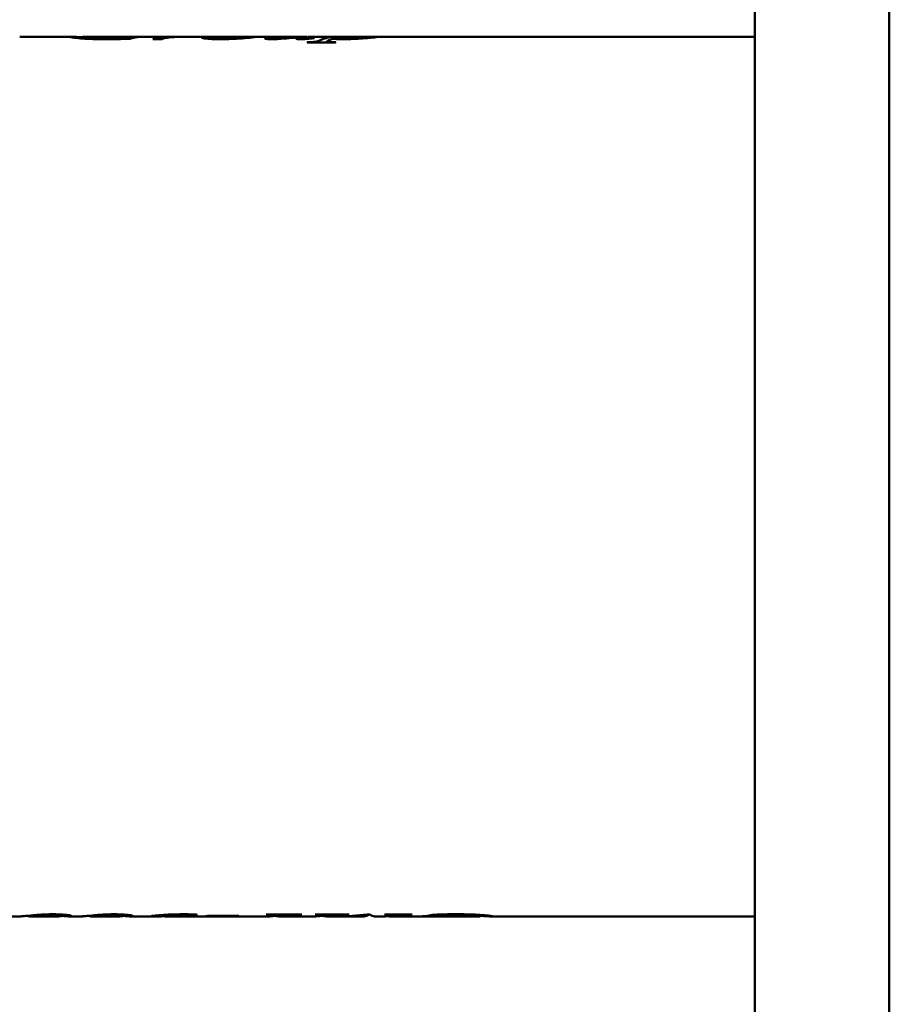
# Model space of a CAD drawing. Header units: millimetres. Extents: x 1066 to 1559, y 677 to 1180.
# Tile 3 of 5: x 1204 to 1375, y 854 to 1048. Entities that reach past the tile are written whole.
import ezdxf

# ---------------------------------------------------------------- set-up
doc = ezdxf.new("R2010")
doc.units = ezdxf.units.MM
doc.header["$LTSCALE"] = 6.25
doc.layers.add('Widoczne (ISO)', color=7, linetype='Continuous', lineweight=50)

msp = doc.modelspace()

# ---------------------------------------------------------------- linework, layer by layer
at = {"layer": 'Widoczne (ISO)'}
for p, q in [((1348.75, 678.23), (1348.75, 1178.02)), ((1375.25, 1176.49), (1375.25, 679.76)), ((1203.72, 1044.82), (1204.38, 1044.82)), ((1206.2, 1044.82), (1214.09, 1044.82)), ((1216.11, 1044.48), (1216.11, 1044.78)), ((1216.44, 1044.82), (1232.46, 1044.82)), ((1223.13, 1044.81), (1222.81, 1044.81)), ((1222.94, 1044.81), (1222.94, 1044.82)), ((1222.94, 1044.82), (1229.58, 1044.82)), ((1223.63, 1044.38), (1223.63, 1044.48)), ((1225.04, 1044.43), (1225.04, 1044.79)), ((1231.81, 1044.38), (1230.01, 1044.38)), ((1232.49, 1044.59), (1232.49, 1044.82)), ((1233.09, 1044.69), (1233.09, 1044.74)), ((1234.19, 1044.82), (1235.75, 1044.82)), ((1236.62, 1044.82), (1237.28, 1044.82)), ((1239.1, 1044.82), (1242.09, 1044.82)), ((1241.56, 1044.39), (1241.56, 1044.61)), ((1243.86, 1044.82), (1248.04, 1044.82)), ((1248.17, 1044.56), (1248.17, 1044.82)), ((1249.73, 1044.82), (1252.18, 1044.82)), ((1252.91, 1044.82), (1254.36, 1044.82)), ((1253.97, 1044.36), (1253.97, 1044.52)), ((1254.4, 1044.64), (1254.4, 1044.82)), ((1256.25, 1044.82), (1260.4, 1044.82)), ((1259.5, 1044.36), (1259.5, 1044.76)), ((1260.04, 1044.38), (1260.04, 1044.5)), ((1260.61, 1044.67), (1260.61, 1044.82)), ((1260.88, 1044.72), (1260.88, 1044.81)), ((1260.88, 1044.81), (1261.68, 1044.81)), ((1261.53, 1044.53), (1261.53, 1044.59)), ((1262.18, 1044.82), (1266.06, 1044.82)), ((1265.72, 1044.39), (1265.72, 1044.5)), ((1266.1, 1044.6), (1266.1, 1044.82)), ((1267.64, 1044.8), (1267.64, 1044.82)), ((1267.87, 1044.82), (1268.36, 1044.82)), ((1269.13, 1044.82), (1272.4, 1044.82)), ((1272.6, 1044.6), (1272.6, 1044.82)), ((1274.39, 1044.82), (1348.75, 1044.82)), ((1266, 1043.7), (1260.44, 1043.7)), ((1260.56, 1043.7), (1260.56, 1043.77)), ((1264.31, 1043.7), (1264.31, 1043.89)), ((1212.16, 871.78), (1212.16, 871.61)), ((1224.26, 871.78), (1224.26, 871.61)), ((1231.72, 871.69), (1231.72, 871.5)), ((1237.09, 871.83), (1237.09, 871.65)), ((1240.84, 871.51), (1246.96, 871.51)), ((1246.48, 871.51), (1246.48, 871.45)), ((1252.87, 871.77), (1252.33, 871.77)), ((1252.47, 871.81), (1259.35, 871.81)), ((1254.58, 871.81), (1254.58, 871.69)), ((1257.5, 871.81), (1257.5, 871.75)), ((1259.22, 871.77), (1258.91, 871.77)), ((1259.22, 871.81), (1259.22, 871.77)), ((1262.26, 871.77), (1261.98, 871.77)), ((1262.09, 871.81), (1268.74, 871.81)), ((1263.99, 871.81), (1263.99, 871.7)), ((1266.94, 871.81), (1266.94, 871.75)), ((1268.62, 871.77), (1268.3, 871.77)), ((1268.62, 871.81), (1268.62, 871.77)), ((1271.09, 871.68), (1271.09, 871.58)), ((1272.26, 871.81), (1272.74, 871.81)), ((1272.65, 871.81), (1272.65, 871.78)), ((1272.77, 871.78), (1272.65, 871.78)), ((1275.8, 871.81), (1281.13, 871.81)), ((1277.52, 871.81), (1277.52, 871.69)), ((1278.22, 871.81), (1278.22, 871.6)), ((1281.01, 871.77), (1280.69, 871.77)), ((1281.01, 871.81), (1281.01, 871.77)), ((1285.64, 871.76), (1285.64, 871.44)), ((1287.05, 871.81), (1287.05, 871.71)), ((1294.57, 871.72), (1294.57, 871.45)), ((1193.53, 871.43), (1203.73, 871.43)), ((1205.9, 871.43), (1211.38, 871.43)), ((1213.58, 871.43), (1215.82, 871.43)), ((1217.99, 871.43), (1223.47, 871.43)), ((1225.67, 871.43), (1230.38, 871.43)), ((1232.18, 871.44), (1232.18, 871.44)), ((1233.69, 871.43), (1252.74, 871.43)), ((1246.48, 871.45), (1240.36, 871.45)), ((1254.82, 871.43), (1262.11, 871.43)), ((1264.21, 871.43), (1266.35, 871.43)), ((1267.37, 871.43), (1271.7, 871.43)), ((1273.73, 871.43), (1275.72, 871.43)), ((1276.62, 871.43), (1294.38, 871.43)), ((1287.75, 871.43), (1281.11, 871.43)), ((1287.55, 871.43), (1287.88, 871.43)), ((1287.75, 871.43), (1287.75, 871.43)), ((1296.75, 871.43), (1348.75, 871.43))]:
    msp.add_line(p, q, dxfattribs=at)
for centre, major_axis, ratio, start_param, end_param in [((1223.14, 958.13), (0, -86.7), 0.285714, 3.14993, 3.155207), ((1225.79, 958.13), (0, -86.7), 0.28254, 3.182358, 3.229956), ((1227.93, 958.13), (0, 86.7), 0.291262, 0.045444, 0.092149), ((1229.76, 958.13), (0, 86.7), 0.257143, 0.008337, 0.013614), ((1232.52, 958.13), (0, -86.7), 0.286988, 3.158072, 3.24283), ((1234.04, 958.13), (0, 86.7), 0.254386, 0.083975, 0.101238), ((1222.89, 958.13), (535.79, 0), 0.161812, 1.550638, 1.552872), ((1234.19, 958.13), (0, 86.7), 0.287016, 0, 0.044085), ((1250.87, 958.13), (-121.38, 0), 0.714286, 4.702393, 4.705409), ((1254.41, 958.13), (0, -86.7), 0.336918, 3.157167, 3.199266), ((1256.32, 958.13), (0, 86.7), 0.34375, 0.017535, 0.060996), ((1262.18, 958.13), (0, 86.7), 0.302198, 0, 0.063413), ((1260.42, 958.13), (0, -86.7), 0.28, 3.122638, 3.133947), ((1253.45, 958.13), (-111.47, 0), 0.777778, 4.636733, 4.639908), ((1266.1, 958.13), (0, -86.7), 0.288243, 3.152493, 3.272128), ((1267.88, 958.13), (0, 86.7), 0.287554, 0.097753, 0.133121), ((1267.87, 958.13), (0, 86.7), 0.285185, 0.046047, 0.08685), ((1255.59, 958.13), (580.49, 0), 0.149351, 1.550026, 1.552684), ((1267.87, 958.13), (0, 86.7), 0.288462, 0, 0.009242), ((1264.24, 958.13), (0, -86.7), 0.272727, 3.297874, 3.302913), ((1269.79, 958.13), (0, 86.7), 0.272727, 0.156282, 0.161321), ((1239.71, 958.13), (0, -86.7), 0.308333, 0.024419, 0.042522), ((1245.83, 958.13), (0, 86.7), 0.308333, 3.166011, 3.184115), ((1250, 958.13), (0, -86.7), 0.30303, 0.089067, 0.094063), ((1252.74, 958.13), (0, -86.7), 0.282081, 0, 0.050824), ((1254.82, 958.13), (0, 86.7), 0.287687, 3.099515, 3.193021), ((1256.89, 958.13), (0, 86.7), 0.30303, 3.230659, 3.235656), ((1260.11, 958.13), (0, -86.7), 0.242424, 0.089067, 0.094063), ((1262.11, 958.13), (0, -86.7), 0.292149, 0, 0.064266), ((1264.21, 958.13), (0, 86.7), 0.287324, 3.099786, 3.192417), ((1266.35, 958.13), (0, -86.7), 0.725904, 0, 0.094063), ((1267.37, 958.13), (0, 86.7), 0.731313, 3.133444, 3.200269), ((1266.52, 958.13), (0, 86.7), 0.272727, 3.230659, 3.235656), ((1271.7, 958.13), (0, -86.7), 0.120202, 6.224509, 6.373936), ((1273.73, 958.13), (0, 86.7), 0.121486, 3.047529, 3.141593), ((1273.33, 958.13), (0, -86.7), 0.30303, 0.089067, 0.094063), ((1275.72, 958.13), (0, -86.7), 0.28628, 0, 0.058072), ((1276.62, 958.13), (0, 86.7), 0.289934, 3.123572, 3.205254), ((1278.91, 958.13), (0, 86.7), 0.272727, 3.230659, 3.235656), ((1282.94, 958.13), (0, -86.7), 0.291262, 0.038297, 0.08498), ((1285.07, 958.13), (0, 86.7), 0.28254, 3.175213, 3.22279), ((1281.08, 958.13), (0, -86.7), 0.257143, 0.001197, 0.006474), ((1287.72, 958.13), (0, 86.7), 0.285714, 3.142789, 3.148067)]:
    msp.add_ellipse(centre, major_axis=major_axis, ratio=ratio, start_param=start_param, end_param=end_param, dxfattribs=at)
for points, knots in [([(1204.47, 1044.82), (1204.46, 1044.82), (1204.45, 1044.82), (1204.43, 1044.82), (1204.42, 1044.82), (1204.41, 1044.82), (1204.4, 1044.82), (1204.39, 1044.82), (1204.39, 1044.82), (1204.38, 1044.82)], [0, 0, 0, 0, 0.01841761, 0.01841761, 0.01841761, 0.0255809, 0.0255809, 0.0255809, 0.02864346, 0.02864346, 0.02864346, 0.02864346]), ([(1205.17, 1044.82), (1205.1, 1044.82), (1205.03, 1044.82), (1204.9, 1044.82), (1204.84, 1044.82), (1204.73, 1044.82), (1204.66, 1044.82), (1204.57, 1044.82), (1204.54, 1044.82), (1204.49, 1044.82), (1204.48, 1044.82), (1204.47, 1044.82)], [0, 0, 0, 0, 0.02136166, 0.02136166, 0.04180666, 0.04180666, 0.06180838, 0.06180838, 0.07447694, 0.07447694, 0.08910019, 0.08910019, 0.08910019, 0.08910019]), ([(1205.98, 1044.82), (1205.92, 1044.82), (1205.84, 1044.82), (1205.73, 1044.82), (1205.66, 1044.82), (1205.57, 1044.82), (1205.48, 1044.82), (1205.38, 1044.82), (1205.28, 1044.82), (1205.17, 1044.82)], [0, 0, 0, 0, 0.0421413, 0.0421413, 0.0421413, 0.0722594, 0.0722594, 0.0722594, 0.1034167, 0.1034167, 0.1034167, 0.1034167]), ([(1213.73, 1044.78), (1213.73, 1044.8), (1213.81, 1044.82), (1214.16, 1044.83), (1214.47, 1044.82), (1215.13, 1044.79), (1215.67, 1044.76), (1216.11, 1044.74)], [0, 0, 0, 0, 0.207764, 0.207764, 0.491481, 0.491481, 1.36924, 1.36924, 1.36924, 1.36924]), ([(1220.9, 1044.34), (1219.84, 1044.34), (1218.74, 1044.35), (1216.81, 1044.43), (1216.18, 1044.47), (1214.99, 1044.57), (1214.61, 1044.62), (1214.17, 1044.68), (1214.01, 1044.71), (1213.79, 1044.75), (1213.73, 1044.77), (1213.73, 1044.78)], [0, 0, 0, 0, 0.317214, 0.317214, 0.617673, 0.617673, 1.118373, 1.118373, 1.558894, 1.558894, 1.977558, 1.977558, 1.977558, 1.977558]), ([(1216.11, 1044.78), (1216.11, 1044.76), (1216.16, 1044.74), (1216.37, 1044.69), (1216.53, 1044.66), (1216.98, 1044.6), (1217.3, 1044.56), (1218.11, 1044.5), (1218.51, 1044.48), (1219.56, 1044.44), (1220.22, 1044.43), (1220.87, 1044.43)], [0, 0, 0, 0, 0.1577857, 0.1577857, 0.3066211, 0.3066211, 0.472619, 0.472619, 0.5985628, 0.5985628, 0.7696828, 0.7696828, 0.7696828, 0.7696828]), ([(1220.87, 1044.43), (1221.17, 1044.43), (1221.47, 1044.43), (1222.04, 1044.44), (1222.49, 1044.45), (1223.63, 1044.48)], [0, 0, 0, 0, 0.0891497, 0.0891497, 0.1752716, 0.1752716, 0.1752716, 0.1752716]), ([(1225.6, 1044.45), (1224.98, 1044.43), (1224.27, 1044.4), (1223.09, 1044.36), (1222.19, 1044.34), (1220.9, 1044.34)], [0, 0, 0, 0, 0.2037829, 0.2037829, 0.3673157, 0.3673157, 0.3673157, 0.3673157]), ([(1224.74, 1044.81), (1224.64, 1044.81), (1224.53, 1044.81), (1224.28, 1044.81), (1224.14, 1044.81), (1223.72, 1044.81), (1223.42, 1044.81), (1223.13, 1044.81)], [0, 0, 0, 0, 0.0361931, 0.0361931, 0.0792302, 0.0792302, 0.1646009, 0.1646009, 0.1646009, 0.1646009]), ([(1225.04, 1044.79), (1225.04, 1044.8), (1225.02, 1044.8), (1224.98, 1044.8), (1224.95, 1044.8), (1224.92, 1044.8), (1224.88, 1044.81), (1224.84, 1044.81), (1224.79, 1044.81), (1224.74, 1044.81)], [0, 0, 0, 0, 0.03612501, 0.03612501, 0.03612501, 0.0555094, 0.0555094, 0.0555094, 0.07518217, 0.07518217, 0.07518217, 0.07518217]), ([(1224.79, 1044.75), (1224.86, 1044.76), (1224.92, 1044.77), (1225.01, 1044.78), (1225.04, 1044.79), (1225.04, 1044.79)], [0, 0, 0, 0, 0.068229, 0.068229, 0.1352968, 0.1352968, 0.1352968, 0.1352968]), ([(1227.42, 1044.8), (1227.34, 1044.79), (1227.24, 1044.79), (1227.01, 1044.77), (1226.89, 1044.75), (1226.78, 1044.73)], [0, 0, 0, 0, 0.046233, 0.046233, 0.1018206, 0.1018206, 0.1018206, 0.1018206]), ([(1229.46, 1044.81), (1229.15, 1044.81), (1228.79, 1044.81), (1228.28, 1044.81), (1228.1, 1044.81), (1227.72, 1044.81), (1227.55, 1044.8), (1227.42, 1044.8)], [0, 0, 0, 0, 0.0927634, 0.0927634, 0.1571145, 0.1571145, 0.2329102, 0.2329102, 0.2329102, 0.2329102]), ([(1232.11, 1044.81), (1232.2, 1044.81), (1232.29, 1044.82), (1232.43, 1044.82), (1232.49, 1044.82), (1232.49, 1044.82)], [0, 0, 0, 0, 0.0934709, 0.0934709, 0.1849969, 0.1849969, 0.1849969, 0.1849969]), ([(1232.75, 1044.64), (1232.65, 1044.62), (1232.55, 1044.6), (1232.39, 1044.57), (1232.23, 1044.53), (1232.19, 1044.52)], [0, 0, 0, 0, 0.0876849, 0.0876849, 0.1477758, 0.1477758, 0.1477758, 0.1477758]), ([(1233.6, 1044.73), (1233.43, 1044.72), (1233.28, 1044.71), (1233.14, 1044.69), (1233, 1044.68), (1232.87, 1044.66), (1232.75, 1044.64)], [0, 0, 0, 0, 0.0953916, 0.0953916, 0.0953916, 0.1964924, 0.1964924, 0.1964924, 0.1964924]), ([(1233.09, 1044.74), (1233.62, 1044.78), (1234.19, 1044.8), (1235.19, 1044.82), (1235.65, 1044.82), (1236.14, 1044.82)], [0, 0, 0, 0, 0.3078556, 0.3078556, 0.5112911, 0.5112911, 0.5112911, 0.5112911]), ([(1235.73, 1044.82), (1235.34, 1044.81), (1234.96, 1044.8), (1234.27, 1044.78), (1233.93, 1044.76), (1233.6, 1044.73)], [0, 0, 0, 0, 0.1816975, 0.1816975, 0.3642386, 0.3642386, 0.3642386, 0.3642386]), ([(1236.62, 1044.82), (1236.5, 1044.82), (1236.35, 1044.82), (1236.04, 1044.82), (1235.88, 1044.82), (1235.73, 1044.82)], [0.00428237, 0.00428237, 0.00428237, 0.00428237, 0.0450226, 0.0450226, 0.08705255, 0.08705255, 0.08705255, 0.08705255]), ([(1237.37, 1044.82), (1237.36, 1044.82), (1237.35, 1044.82), (1237.33, 1044.82), (1237.32, 1044.82), (1237.31, 1044.82), (1237.3, 1044.82), (1237.29, 1044.82), (1237.29, 1044.82), (1237.28, 1044.82)], [0, 0, 0, 0, 0.01841761, 0.01841761, 0.01841761, 0.0255809, 0.0255809, 0.0255809, 0.02864346, 0.02864346, 0.02864346, 0.02864346]), ([(1238.07, 1044.82), (1238, 1044.82), (1237.93, 1044.82), (1237.8, 1044.82), (1237.74, 1044.82), (1237.63, 1044.82), (1237.57, 1044.82), (1237.47, 1044.82), (1237.44, 1044.82), (1237.4, 1044.82), (1237.38, 1044.82), (1237.37, 1044.82)], [0, 0, 0, 0, 0.02136166, 0.02136166, 0.04180666, 0.04180666, 0.06180838, 0.06180838, 0.07447694, 0.07447694, 0.08910019, 0.08910019, 0.08910019, 0.08910019]), ([(1238.88, 1044.82), (1238.82, 1044.82), (1238.74, 1044.82), (1238.63, 1044.82), (1238.56, 1044.82), (1238.47, 1044.82), (1238.38, 1044.82), (1238.28, 1044.82), (1238.18, 1044.82), (1238.07, 1044.82)], [0, 0, 0, 0, 0.0421413, 0.0421413, 0.0421413, 0.0722594, 0.0722594, 0.0722594, 0.1034167, 0.1034167, 0.1034167, 0.1034167]), ([(1239.63, 1044.66), (1239.63, 1044.69), (1239.69, 1044.71), (1239.9, 1044.75), (1240.07, 1044.77), (1240.58, 1044.8), (1241.1, 1044.82), (1242.39, 1044.82), (1242.82, 1044.82), (1243.22, 1044.82)], [0, 0, 0, 0, 0.1420363, 0.1420363, 0.2910857, 0.2910857, 0.5066063, 0.5066063, 0.6151816, 0.6151816, 0.6151816, 0.6151816]), ([(1243.29, 1044.35), (1243.01, 1044.35), (1242.73, 1044.35), (1242.19, 1044.36), (1241.94, 1044.37), (1241.31, 1044.4), (1240.94, 1044.42), (1240.3, 1044.49), (1240.05, 1044.52), (1239.7, 1044.59), (1239.63, 1044.63), (1239.63, 1044.66)], [0, 0, 0, 0, 0.0844444, 0.0844444, 0.1633204, 0.1633204, 0.2931069, 0.2931069, 0.4185906, 0.4185906, 0.5581164, 0.5581164, 0.5581164, 0.5581164]), ([(1243.86, 1044.82), (1243.6, 1044.82), (1243.36, 1044.82), (1242.76, 1044.81), (1242.28, 1044.79), (1241.7, 1044.71), (1241.56, 1044.67), (1241.56, 1044.61)], [-0.7770824, -0.7770824, -0.7770824, -0.7770824, -0.5899918, -0.5899918, -0.260935, -0.260935, 0, 0, 0, 0]), ([(1241.56, 1044.61), (1241.56, 1044.59), (1241.59, 1044.57), (1241.69, 1044.53), (1241.77, 1044.51), (1242.04, 1044.47), (1242.23, 1044.46), (1242.55, 1044.43), (1242.73, 1044.42), (1243.13, 1044.41), (1243.35, 1044.41), (1243.56, 1044.41)], [-0.272563, -0.272563, -0.272563, -0.272563, -0.2261028, -0.2261028, -0.1855511, -0.1855511, -0.1278918, -0.1278918, -0.0652147, -0.0652147, 0, 0, 0, 0]), ([(1250.1, 1044.8), (1250.1, 1044.79), (1249.92, 1044.75), (1249.33, 1044.68), (1248.89, 1044.62), (1247.47, 1044.5), (1246.71, 1044.45), (1245.5, 1044.4), (1245.05, 1044.38), (1244.17, 1044.36), (1243.73, 1044.35), (1243.29, 1044.35)], [0, 0, 0, 0, 0.2718163, 0.2718163, 0.4760194, 0.4760194, 0.652167, 0.652167, 0.7480632, 0.7480632, 0.8368135, 0.8368135, 0.8368135, 0.8368135]), ([(1243.56, 1044.41), (1243.72, 1044.41), (1243.87, 1044.41), (1244.18, 1044.42), (1244.33, 1044.42), (1244.8, 1044.44), (1245.09, 1044.46), (1246.11, 1044.54), (1246.67, 1044.61), (1247.38, 1044.7), (1247.68, 1044.73), (1248.07, 1044.79), (1248.17, 1044.81), (1248.17, 1044.82)], [-0.8283251, -0.8283251, -0.8283251, -0.8283251, -0.7948812, -0.7948812, -0.7606341, -0.7606341, -0.6848192, -0.6848192, -0.4692643, -0.4692643, -0.2291368, -0.2291368, 0, 0, 0, 0]), ([(1248.17, 1044.82), (1248.17, 1044.82), (1248.14, 1044.82), (1248.07, 1044.82), (1248.06, 1044.82), (1248.04, 1044.82)], [-0.26853159, -0.26853159, -0.26853159, -0.26853159, -0.2205336, -0.2205336, -0.20777602, -0.20777602, -0.20777602, -0.20777602]), ([(1248.17, 1044.81), (1248.4, 1044.81), (1248.62, 1044.81), (1249.09, 1044.82), (1249.42, 1044.82), (1249.82, 1044.82), (1249.92, 1044.82), (1250.07, 1044.82), (1250.1, 1044.81), (1250.1, 1044.8)], [0.1708735, 0.1708735, 0.1708735, 0.1708735, 0.2506598, 0.2506598, 0.3519868, 0.3519868, 0.4103351, 0.4103351, 0.4732634, 0.4732634, 0.4732634, 0.4732634]), ([(1252.1, 1044.48), (1252.1, 1044.51), (1252.2, 1044.55), (1252.43, 1044.62), (1252.58, 1044.65), (1252.73, 1044.68)], [0, 0, 0, 0, 0.1212662, 0.1212662, 0.2441533, 0.2441533, 0.2441533, 0.2441533]), ([(1253.43, 1044.35), (1253.29, 1044.35), (1253.15, 1044.35), (1252.87, 1044.36), (1252.75, 1044.37), (1252.54, 1044.38), (1252.4, 1044.39), (1252.22, 1044.42), (1252.18, 1044.43), (1252.11, 1044.45), (1252.1, 1044.47), (1252.1, 1044.48)], [0, 0, 0, 0, 0.0435184, 0.0435184, 0.0853373, 0.0853373, 0.1219075, 0.1219075, 0.1424035, 0.1424035, 0.1641337, 0.1641337, 0.1641337, 0.1641337]), ([(1259.5, 1044.76), (1258.84, 1044.72), (1258.07, 1044.65), (1256.81, 1044.54), (1256.09, 1044.47), (1254.93, 1044.39), (1254.62, 1044.38), (1254.02, 1044.36), (1253.73, 1044.35), (1253.43, 1044.35)], [0, 0, 0, 0, 0.3725835, 0.3725835, 0.6122131, 0.6122131, 0.6909179, 0.6909179, 0.7587017, 0.7587017, 0.7587017, 0.7587017]), ([(1253.96, 1044.81), (1254.06, 1044.82), (1254.17, 1044.82), (1254.32, 1044.82), (1254.4, 1044.82), (1254.4, 1044.82)], [0, 0, 0, 0, 0.0942225, 0.0942225, 0.167419, 0.167419, 0.167419, 0.167419]), ([(1254.51, 1044.66), (1254.38, 1044.64), (1254.25, 1044.61), (1254.05, 1044.56), (1253.97, 1044.54), (1253.97, 1044.52)], [0, 0, 0, 0, 0.1099409, 0.1099409, 0.2233433, 0.2233433, 0.2233433, 0.2233433]), ([(1253.97, 1044.52), (1253.97, 1044.52), (1253.98, 1044.51), (1254.02, 1044.5), (1254.04, 1044.5), (1254.11, 1044.49), (1254.16, 1044.49), (1254.25, 1044.48), (1254.3, 1044.48), (1254.41, 1044.48), (1254.47, 1044.48), (1254.53, 1044.48)], [0, 0, 0, 0, 0.01870571, 0.01870571, 0.03516926, 0.03516926, 0.05172342, 0.05172342, 0.0674401, 0.0674401, 0.08520105, 0.08520105, 0.08520105, 0.08520105]), ([(1254.4, 1044.8), (1254.43, 1044.8), (1254.46, 1044.8), (1254.74, 1044.8), (1255.01, 1044.8), (1255.28, 1044.8)], [0.07152042, 0.07152042, 0.07152042, 0.07152042, 0.08085616, 0.08085616, 0.16160882, 0.16160882, 0.16160882, 0.16160882]), ([(1254.53, 1044.48), (1254.67, 1044.48), (1254.82, 1044.48), (1255.14, 1044.49), (1255.32, 1044.5), (1255.73, 1044.52), (1256.15, 1044.55), (1257.41, 1044.65), (1258.27, 1044.72), (1259.23, 1044.77), (1259.72, 1044.83), (1260.4, 1044.82)], [0, 0, 0, 0, 0.0426857, 0.0426857, 0.1001395, 0.1001395, 0.1835571, 0.1835571, 0.2246937, 0.2246937, 0.237288, 0.237288, 0.237288, 0.237288]), ([(1255.28, 1044.8), (1255.4, 1044.8), (1255.52, 1044.8), (1255.66, 1044.8), (1255.67, 1044.8), (1255.69, 1044.8)], [0, 0, 0, 0, 0.03688747, 0.03688747, 0.04247252, 0.04247252, 0.04247252, 0.04247252]), ([(1256.25, 1044.82), (1256.22, 1044.82), (1256.19, 1044.82), (1256.05, 1044.82), (1255.93, 1044.81), (1255.8, 1044.81)], [0.0601491, 0.0601491, 0.0601491, 0.0601491, 0.0853724, 0.0853724, 0.1618039, 0.1618039, 0.1618039, 0.1618039]), ([(1258.23, 1044.44), (1258.23, 1044.46), (1258.25, 1044.48), (1258.31, 1044.51), (1258.35, 1044.52), (1258.39, 1044.53)], [0, 0, 0, 0, 0.0525258, 0.0525258, 0.1057546, 0.1057546, 0.1057546, 0.1057546]), ([(1259.11, 1044.35), (1259.01, 1044.35), (1258.91, 1044.35), (1258.72, 1044.36), (1258.64, 1044.36), (1258.49, 1044.37), (1258.41, 1044.38), (1258.32, 1044.4), (1258.28, 1044.41), (1258.24, 1044.42), (1258.23, 1044.43), (1258.23, 1044.44)], [0, 0, 0, 0, 0.0303586, 0.0303586, 0.0589024, 0.0589024, 0.0885833, 0.0885833, 0.1118674, 0.1118674, 0.1369457, 0.1369457, 0.1369457, 0.1369457]), ([(1258.39, 1044.53), (1258.47, 1044.56), (1258.63, 1044.61), (1259.06, 1044.7), (1259.28, 1044.73), (1259.5, 1044.76)], [0, 0, 0, 0, 0.1033136, 0.1033136, 0.20242, 0.20242, 0.20242, 0.20242]), ([(1260.21, 1044.39), (1260.03, 1044.38), (1259.85, 1044.37), (1259.65, 1044.36), (1259.47, 1044.35), (1259.29, 1044.35), (1259.11, 1044.35)], [0, 0, 0, 0, 0.0633899, 0.0633899, 0.0633899, 0.1193025, 0.1193025, 0.1193025, 0.1193025]), ([(1260.52, 1044.65), (1260.41, 1044.62), (1260.29, 1044.6), (1260.11, 1044.54), (1260.04, 1044.51), (1260.04, 1044.5)], [0, 0, 0, 0, 0.1131893, 0.1131893, 0.2248572, 0.2248572, 0.2248572, 0.2248572]), ([(1260.04, 1044.5), (1260.04, 1044.49), (1260.04, 1044.48), (1260.07, 1044.47), (1260.09, 1044.47), (1260.12, 1044.47), (1260.14, 1044.47), (1260.18, 1044.46), (1260.19, 1044.46), (1260.22, 1044.46), (1260.24, 1044.46), (1260.26, 1044.46)], [0, 0, 0, 0, 0.02173278, 0.02173278, 0.03523333, 0.03523333, 0.04481787, 0.04481787, 0.05083811, 0.05083811, 0.05718759, 0.05718759, 0.05718759, 0.05718759]), ([(1261.88, 1044.57), (1261.66, 1044.54), (1261.41, 1044.51), (1260.87, 1044.45), (1260.56, 1044.42), (1260.21, 1044.39)], [0, 0, 0, 0, 0.1335825, 0.1335825, 0.2662743, 0.2662743, 0.2662743, 0.2662743]), ([(1260.26, 1044.46), (1260.3, 1044.46), (1260.33, 1044.46), (1260.41, 1044.47), (1260.45, 1044.47), (1260.6, 1044.48), (1260.69, 1044.49), (1261.05, 1044.53), (1261.32, 1044.57), (1261.53, 1044.59)], [0, 0, 0, 0, 0.0116802, 0.0116802, 0.0252251, 0.0252251, 0.0652337, 0.0652337, 0.1210406, 0.1210406, 0.1210406, 0.1210406]), ([(1267.51, 1044.35), (1267.24, 1044.35), (1266.96, 1044.35), (1266.42, 1044.36), (1266.03, 1044.37), (1265.45, 1044.41)], [0, 0, 0, 0, 0.0827805, 0.0827805, 0.1637521, 0.1637521, 0.1637521, 0.1637521]), ([(1265.72, 1044.5), (1265.93, 1044.47), (1266.17, 1044.46), (1266.45, 1044.44), (1266.64, 1044.43), (1266.84, 1044.43), (1267.04, 1044.42), (1267.26, 1044.42), (1267.48, 1044.42), (1267.71, 1044.42)], [0, 0, 0, 0, 0.0956694, 0.0956694, 0.0956694, 0.1582824, 0.1582824, 0.1582824, 0.2257728, 0.2257728, 0.2257728, 0.2257728]), ([(1265.83, 1044.82), (1265.89, 1044.82), (1265.95, 1044.82), (1266.06, 1044.82), (1266.1, 1044.82), (1266.1, 1044.82)], [0, 0, 0, 0, 0.0681909, 0.0681909, 0.1353266, 0.1353266, 0.1353266, 0.1353266]), ([(1269.13, 1044.82), (1268.71, 1044.82), (1268.39, 1044.82), (1267.52, 1044.8), (1267.04, 1044.78), (1266.73, 1044.73)], [-0.4304996, -0.4304996, -0.4304996, -0.4304996, -0.3352655, -0.3352655, 0, 0, 0, 0]), ([(1274.53, 1044.82), (1274.53, 1044.8), (1274.34, 1044.78), (1273.63, 1044.7), (1273.07, 1044.65), (1272.25, 1044.57), (1271.88, 1044.54), (1270.83, 1044.46), (1270.22, 1044.42), (1268.89, 1044.36), (1268.21, 1044.35), (1267.51, 1044.35)], [0, 0, 0, 0, 0.2705995, 0.2705995, 0.5790988, 0.5790988, 0.6679109, 0.6679109, 0.7622571, 0.7622571, 0.8526636, 0.8526636, 0.8526636, 0.8526636]), ([(1267.71, 1044.42), (1267.92, 1044.42), (1268.12, 1044.42), (1268.53, 1044.43), (1268.74, 1044.44), (1269.23, 1044.46), (1269.65, 1044.49), (1270.57, 1044.57), (1271.14, 1044.62), (1271.92, 1044.72), (1272.17, 1044.75), (1272.5, 1044.79), (1272.6, 1044.81), (1272.6, 1044.82)], [-1.80855, -1.80855, -1.80855, -1.80855, -1.520418, -1.520418, -1.212105, -1.212105, -0.756906, -0.756906, -0.381529, -0.381529, -0.197507, -0.197507, 0, 0, 0, 0]), ([(1272.6, 1044.82), (1272.6, 1044.82), (1272.56, 1044.82), (1272.42, 1044.82), (1272.41, 1044.82), (1272.4, 1044.82)], [-0.25260097, -0.25260097, -0.25260097, -0.25260097, -0.16889579, -0.16889579, -0.16153095, -0.16153095, -0.16153095, -0.16153095]), ([(1272.6, 1044.8), (1272.7, 1044.8), (1272.79, 1044.8), (1273.18, 1044.81), (1273.43, 1044.81), (1274.01, 1044.82), (1274.19, 1044.82), (1274.46, 1044.82), (1274.53, 1044.82), (1274.53, 1044.82)], [0.0615568, 0.0615568, 0.0615568, 0.0615568, 0.092767, 0.092767, 0.1870379, 0.1870379, 0.3374344, 0.3374344, 0.6580778, 0.6580778, 0.6580778, 0.6580778]), ([(1260.56, 1043.77), (1260.95, 1043.77), (1261.35, 1043.78), (1261.8, 1043.8), (1261.93, 1043.81), (1262.08, 1043.83), (1262.16, 1043.84), (1262.49, 1043.92), (1262.69, 1044.01), (1262.85, 1044.08)], [0, 0, 0, 0, 0.1170057, 0.1170057, 0.1648977, 0.1648977, 0.1841855, 0.1841855, 0.2241792, 0.2241792, 0.2241792, 0.2241792]), ([(1264.57, 1044.05), (1264.51, 1044.03), (1264.45, 1044), (1264.35, 1043.94), (1264.31, 1043.91), (1264.31, 1043.89)], [0, 0, 0, 0, 0.0643455, 0.0643455, 0.1280907, 0.1280907, 0.1280907, 0.1280907]), ([(1264.31, 1043.89), (1264.31, 1043.88), (1264.32, 1043.87), (1264.36, 1043.85), (1264.39, 1043.84), (1264.46, 1043.82), (1264.52, 1043.81), (1264.71, 1043.79), (1264.82, 1043.78), (1265.28, 1043.77), (1265.67, 1043.77), (1266.11, 1043.77)], [0, 0, 0, 0, 0.0233043, 0.0233043, 0.0450694, 0.0450694, 0.063741, 0.063741, 0.0812876, 0.0812876, 0.1031342, 0.1031342, 0.1031342, 0.1031342]), ([(1203.73, 871.43), (1203.79, 871.43), (1203.86, 871.43), (1204.14, 871.44), (1204.45, 871.46), (1205.31, 871.54), (1205.79, 871.59), (1206.36, 871.64)], [0.2976327, 0.2976327, 0.2976327, 0.2976327, 0.3912529, 0.3912529, 0.6377482, 0.6377482, 0.8419313, 0.8419313, 0.8419313, 0.8419313]), ([(1206.78, 871.49), (1206.36, 871.44), (1205.98, 871.42), (1205.47, 871.44), (1205.28, 871.48), (1205.22, 871.53)], [-0.8206367, -0.8206367, -0.8206367, -0.8206367, -0.4080851, -0.4080851, -0.0731403, -0.0731403, -0.0731403, -0.0731403]), ([(1206.36, 871.64), (1206.7, 871.67), (1207.08, 871.7), (1207.5, 871.73), (1207.86, 871.76), (1208.26, 871.78), (1208.69, 871.8)], [0, 0, 0, 0, 0.1655661, 0.1655661, 0.1655661, 0.3105807, 0.3105807, 0.3105807, 0.3105807]), ([(1209.11, 871.75), (1208.52, 871.71), (1208.05, 871.65), (1207.33, 871.56), (1207.03, 871.51), (1206.78, 871.49)], [-0.4907786, -0.4907786, -0.4907786, -0.4907786, -0.2477555, -0.2477555, 0, 0, 0, 0]), ([(1208.69, 871.8), (1208.93, 871.82), (1209.18, 871.82), (1209.45, 871.83), (1209.74, 871.84), (1210.03, 871.84), (1210.32, 871.84)], [0, 0, 0, 0, 0.0812145, 0.0812145, 0.0812145, 0.1691245, 0.1691245, 0.1691245, 0.1691245]), ([(1210.33, 871.8), (1210.11, 871.8), (1209.88, 871.79), (1209.67, 871.79), (1209.46, 871.78), (1209.27, 871.77), (1209.11, 871.75)], [0, 0, 0, 0, 0.0686912, 0.0686912, 0.0686912, 0.1362882, 0.1362882, 0.1362882, 0.1362882]), ([(1210.32, 871.84), (1210.64, 871.84), (1210.96, 871.83), (1211.56, 871.82), (1211.84, 871.8), (1212.53, 871.76), (1212.81, 871.73), (1213.27, 871.68), (1213.49, 871.65), (1213.74, 871.59), (1213.81, 871.57), (1213.91, 871.52), (1213.93, 871.5), (1213.93, 871.49)], [0, 0, 0, 0, 0.096148, 0.096148, 0.18988, 0.18988, 0.343803, 0.343803, 0.756362, 0.756362, 1.045445, 1.045445, 1.380722, 1.380722, 1.380722, 1.380722]), ([(1212.16, 871.61), (1212.16, 871.62), (1212.14, 871.64), (1212.05, 871.68), (1211.98, 871.7), (1211.73, 871.74), (1211.56, 871.75), (1211.25, 871.77), (1211.09, 871.78), (1210.72, 871.79), (1210.53, 871.8), (1210.33, 871.8)], [-0.2749353, -0.2749353, -0.2749353, -0.2749353, -0.2217274, -0.2217274, -0.1770226, -0.1770226, -0.1173555, -0.1173555, -0.0586781, -0.0586781, 0, 0, 0, 0]), ([(1211.38, 871.43), (1211.58, 871.43), (1211.76, 871.44), (1212.06, 871.49), (1212.16, 871.54), (1212.16, 871.61)], [-0.5554144, -0.5554144, -0.5554144, -0.5554144, -0.2984835, -0.2984835, 0, 0, 0, 0]), ([(1215.82, 871.43), (1215.88, 871.43), (1215.95, 871.43), (1216.23, 871.44), (1216.54, 871.46), (1217.41, 871.54), (1217.88, 871.59), (1218.45, 871.64)], [0.2976327, 0.2976327, 0.2976327, 0.2976327, 0.3912529, 0.3912529, 0.6377482, 0.6377482, 0.8419313, 0.8419313, 0.8419313, 0.8419313]), ([(1218.87, 871.49), (1218.46, 871.44), (1218.08, 871.42), (1217.56, 871.44), (1217.37, 871.48), (1217.31, 871.53)], [-0.8206367, -0.8206367, -0.8206367, -0.8206367, -0.4080851, -0.4080851, -0.0731403, -0.0731403, -0.0731403, -0.0731403]), ([(1218.45, 871.64), (1218.8, 871.67), (1219.17, 871.7), (1219.59, 871.73), (1219.95, 871.76), (1220.35, 871.78), (1220.78, 871.8)], [0, 0, 0, 0, 0.1655661, 0.1655661, 0.1655661, 0.3105807, 0.3105807, 0.3105807, 0.3105807]), ([(1221.2, 871.75), (1220.61, 871.71), (1220.14, 871.65), (1219.42, 871.56), (1219.12, 871.51), (1218.87, 871.49)], [-0.4907786, -0.4907786, -0.4907786, -0.4907786, -0.2477555, -0.2477555, 0, 0, 0, 0]), ([(1220.78, 871.8), (1221.02, 871.82), (1221.28, 871.82), (1221.54, 871.83), (1221.83, 871.84), (1222.12, 871.84), (1222.41, 871.84)], [0, 0, 0, 0, 0.0812145, 0.0812145, 0.0812145, 0.1691245, 0.1691245, 0.1691245, 0.1691245]), ([(1222.43, 871.8), (1222.2, 871.8), (1221.97, 871.79), (1221.76, 871.79), (1221.55, 871.78), (1221.36, 871.77), (1221.2, 871.75)], [0, 0, 0, 0, 0.0686912, 0.0686912, 0.0686912, 0.1362882, 0.1362882, 0.1362882, 0.1362882]), ([(1222.41, 871.84), (1222.73, 871.84), (1223.05, 871.83), (1223.66, 871.82), (1223.94, 871.8), (1224.62, 871.76), (1224.9, 871.73), (1225.36, 871.68), (1225.59, 871.65), (1225.84, 871.59), (1225.9, 871.57), (1226, 871.52), (1226.02, 871.5), (1226.02, 871.49)], [0, 0, 0, 0, 0.096148, 0.096148, 0.18988, 0.18988, 0.343803, 0.343803, 0.756362, 0.756362, 1.045445, 1.045445, 1.380722, 1.380722, 1.380722, 1.380722]), ([(1224.26, 871.61), (1224.26, 871.62), (1224.24, 871.64), (1224.14, 871.68), (1224.07, 871.7), (1223.82, 871.74), (1223.65, 871.75), (1223.35, 871.77), (1223.18, 871.78), (1222.81, 871.79), (1222.62, 871.8), (1222.43, 871.8)], [-0.2749353, -0.2749353, -0.2749353, -0.2749353, -0.2217274, -0.2217274, -0.1770226, -0.1770226, -0.1173555, -0.1173555, -0.0586781, -0.0586781, 0, 0, 0, 0]), ([(1223.47, 871.43), (1223.67, 871.43), (1223.85, 871.44), (1224.15, 871.49), (1224.26, 871.54), (1224.26, 871.61)], [-0.5554144, -0.5554144, -0.5554144, -0.5554144, -0.2984835, -0.2984835, 0, 0, 0, 0]), ([(1229.69, 871.46), (1229.69, 871.47), (1229.74, 871.49), (1229.93, 871.52), (1230.08, 871.54), (1230.53, 871.59), (1230.94, 871.64), (1232.22, 871.73), (1232.91, 871.77), (1233.88, 871.8), (1234.29, 871.82), (1235.14, 871.83), (1235.56, 871.84), (1235.99, 871.84)], [0, 0, 0, 0, 0.1225629, 0.1225629, 0.2513588, 0.2513588, 0.4397975, 0.4397975, 0.6298789, 0.6298789, 0.7621815, 0.7621815, 0.8939586, 0.8939586, 0.8939586, 0.8939586]), ([(1234.16, 871.74), (1234.05, 871.74), (1233.93, 871.74), (1233.7, 871.73), (1233.59, 871.73), (1233.25, 871.72), (1233.05, 871.7), (1232.48, 871.66), (1232.23, 871.62), (1231.84, 871.56), (1231.72, 871.52), (1231.72, 871.5)], [0, 0, 0, 0, 0.0356664, 0.0356664, 0.0707638, 0.0707638, 0.145768, 0.145768, 0.3190035, 0.3190035, 0.6609639, 0.6609639, 0.6609639, 0.6609639]), ([(1231.72, 871.5), (1231.72, 871.48), (1231.8, 871.46), (1232.2, 871.44), (1232.48, 871.43), (1232.97, 871.43), (1233.35, 871.43), (1233.69, 871.43)], [0, 0, 0, 0, 0.1597225, 0.1597225, 0.3419162, 0.3419162, 0.7529929, 0.7529929, 0.7529929, 0.7529929]), ([(1237.09, 871.65), (1236.89, 871.65), (1236.25, 871.68), (1235.31, 871.72), (1235.06, 871.73), (1234.66, 871.73), (1234.42, 871.74), (1234.16, 871.74)], [0, 0, 0, 0, 0.0661091, 0.0661091, 0.1340166, 0.1340166, 0.2418179, 0.2418179, 0.2418179, 0.2418179]), ([(1235.99, 871.84), (1236.38, 871.84), (1236.79, 871.84), (1237.37, 871.82), (1237.57, 871.82), (1237.93, 871.81), (1238.09, 871.8), (1238.24, 871.79)], [0, 0, 0, 0, 0.1163613, 0.1163613, 0.1778909, 0.1778909, 0.2324943, 0.2324943, 0.2324943, 0.2324943]), ([(1237.71, 871.64), (1237.61, 871.64), (1237.5, 871.64), (1237.3, 871.64), (1237.19, 871.64), (1237.09, 871.65)], [0, 0, 0, 0, 0.03055287, 0.03055287, 0.06239934, 0.06239934, 0.06239934, 0.06239934]), ([(1238.75, 871.72), (1238.75, 871.71), (1238.73, 871.7), (1238.64, 871.68), (1238.58, 871.67), (1238.43, 871.66), (1238.32, 871.65), (1238.09, 871.64), (1238.02, 871.64), (1237.87, 871.64), (1237.79, 871.64), (1237.71, 871.64)], [0, 0, 0, 0, 0.0376575, 0.0376575, 0.0750415, 0.0750415, 0.1029777, 0.1029777, 0.1151878, 0.1151878, 0.1280538, 0.1280538, 0.1280538, 0.1280538]), ([(1238.24, 871.79), (1238.38, 871.78), (1238.51, 871.77), (1238.65, 871.75), (1238.69, 871.74), (1238.74, 871.73), (1238.75, 871.72), (1238.75, 871.72)], [0, 0, 0, 0, 0.0505872, 0.0505872, 0.0761506, 0.0761506, 0.1012046, 0.1012046, 0.1012046, 0.1012046]), ([(1254.58, 871.69), (1254.58, 871.7), (1254.57, 871.71), (1254.51, 871.72), (1254.46, 871.73), (1254.32, 871.74), (1254.23, 871.75), (1254.06, 871.76), (1253.93, 871.76), (1253.53, 871.77), (1253.2, 871.77), (1252.87, 871.77)], [0, 0, 0, 0, 0.0281821, 0.0281821, 0.0560845, 0.0560845, 0.0913834, 0.0913834, 0.1476815, 0.1476815, 0.2754671, 0.2754671, 0.2754671, 0.2754671]), ([(1253.98, 871.54), (1254.12, 871.56), (1254.26, 871.59), (1254.48, 871.64), (1254.58, 871.68), (1254.58, 871.69)], [0, 0, 0, 0, 0.1332098, 0.1332098, 0.2610061, 0.2610061, 0.2610061, 0.2610061]), ([(1257.5, 871.75), (1257.42, 871.74), (1257.34, 871.74), (1257.2, 871.73), (1257.13, 871.72), (1256.88, 871.69), (1256.76, 871.67), (1256.5, 871.62), (1256.31, 871.58), (1256.1, 871.54)], [0, 0, 0, 0, 0.027862, 0.027862, 0.0596822, 0.0596822, 0.1543242, 0.1543242, 0.3096812, 0.3096812, 0.3096812, 0.3096812]), ([(1258.91, 871.77), (1258.67, 871.77), (1258.42, 871.77), (1257.94, 871.76), (1257.7, 871.76), (1257.5, 871.75)], [0, 0, 0, 0, 0.0725238, 0.0725238, 0.1445718, 0.1445718, 0.1445718, 0.1445718]), ([(1263.68, 871.75), (1263.59, 871.75), (1263.49, 871.75), (1263.26, 871.76), (1263.13, 871.76), (1262.76, 871.77), (1262.5, 871.77), (1262.26, 871.77)], [0, 0, 0, 0, 0.0333858, 0.0333858, 0.0726173, 0.0726173, 0.1461193, 0.1461193, 0.1461193, 0.1461193]), ([(1263.99, 871.7), (1263.99, 871.7), (1263.98, 871.71), (1263.94, 871.72), (1263.91, 871.72), (1263.88, 871.73), (1263.84, 871.73), (1263.79, 871.74), (1263.74, 871.74), (1263.68, 871.75)], [0, 0, 0, 0, 0.03157409, 0.03157409, 0.03157409, 0.05177137, 0.05177137, 0.05177137, 0.07272947, 0.07272947, 0.07272947, 0.07272947]), ([(1263.73, 871.61), (1263.8, 871.62), (1263.86, 871.63), (1263.95, 871.66), (1263.99, 871.68), (1263.99, 871.7)], [0, 0, 0, 0, 0.0619625, 0.0619625, 0.1224395, 0.1224395, 0.1224395, 0.1224395]), ([(1266.94, 871.75), (1266.86, 871.75), (1266.8, 871.74), (1266.66, 871.73), (1266.6, 871.73), (1266.43, 871.71), (1266.32, 871.7), (1265.91, 871.63), (1265.58, 871.56), (1265.47, 871.54)], [0, 0, 0, 0, 0.0244293, 0.0244293, 0.0514433, 0.0514433, 0.1031155, 0.1031155, 0.2151671, 0.2151671, 0.2151671, 0.2151671]), ([(1268.3, 871.77), (1268.06, 871.77), (1267.82, 871.77), (1267.37, 871.76), (1267.14, 871.76), (1266.94, 871.75)], [0, 0, 0, 0, 0.0692224, 0.0692224, 0.1377376, 0.1377376, 0.1377376, 0.1377376]), ([(1277.52, 871.69), (1277.52, 871.7), (1277.52, 871.7), (1277.48, 871.71), (1277.46, 871.72), (1277.37, 871.73), (1277.3, 871.74), (1277.18, 871.75), (1277.09, 871.75), (1276.52, 871.77), (1276.08, 871.77), (1275.67, 871.77)], [0, 0, 0, 0, 0.0234699, 0.0234699, 0.0451268, 0.0451268, 0.0758396, 0.0758396, 0.0924056, 0.0924056, 0.1152411, 0.1152411, 0.1152411, 0.1152411]), ([(1277.16, 871.57), (1277.24, 871.59), (1277.32, 871.61), (1277.47, 871.65), (1277.52, 871.67), (1277.52, 871.69)], [0, 0, 0, 0, 0.0873889, 0.0873889, 0.1875476, 0.1875476, 0.1875476, 0.1875476]), ([(1279, 871.73), (1278.84, 871.71), (1278.7, 871.69), (1278.43, 871.65), (1278.31, 871.62), (1278.22, 871.6)], [0, 0, 0, 0, 0.0667074, 0.0667074, 0.1293605, 0.1293605, 0.1293605, 0.1293605]), ([(1280.69, 871.77), (1280.39, 871.77), (1280.07, 871.77), (1279.63, 871.76), (1279.48, 871.75), (1279.22, 871.74), (1279.1, 871.73), (1279, 871.73)], [0, 0, 0, 0, 0.0904416, 0.0904416, 0.1376562, 0.1376562, 0.1806026, 0.1806026, 0.1806026, 0.1806026]), ([(1283.26, 871.44), (1283.34, 871.44), (1283.45, 871.45), (1283.67, 871.46), (1283.8, 871.48), (1283.9, 871.49)], [0, 0, 0, 0, 0.0462073, 0.0462073, 0.1017325, 0.1017325, 0.1017325, 0.1017325]), ([(1285.08, 871.74), (1285.7, 871.76), (1286.42, 871.79), (1287.59, 871.82), (1288.49, 871.85), (1289.79, 871.85)], [0, 0, 0, 0, 0.2037635, 0.2037635, 0.367302, 0.367302, 0.367302, 0.367302]), ([(1289.81, 871.76), (1289.51, 871.76), (1289.22, 871.76), (1288.64, 871.75), (1288.19, 871.74), (1287.05, 871.71)], [0, 0, 0, 0, 0.0891306, 0.0891306, 0.1752594, 0.1752594, 0.1752594, 0.1752594]), ([(1289.79, 871.85), (1290.84, 871.85), (1291.94, 871.83), (1293.87, 871.77), (1294.5, 871.72), (1295.69, 871.64), (1296.07, 871.59), (1296.51, 871.54), (1296.68, 871.51), (1296.89, 871.48), (1296.95, 871.46), (1296.95, 871.45)], [0, 0, 0, 0, 0.31701, 0.31701, 0.617473, 0.617473, 1.118547, 1.118547, 1.562, 1.562, 1.983457, 1.983457, 1.983457, 1.983457]), ([(1294.57, 871.45), (1294.57, 871.47), (1294.53, 871.48), (1294.33, 871.52), (1294.19, 871.54), (1293.82, 871.59), (1293.5, 871.63), (1292.64, 871.69), (1292.24, 871.72), (1291.17, 871.75), (1290.49, 871.76), (1289.81, 871.76)], [0, 0, 0, 0, 0.1505514, 0.1505514, 0.2926075, 0.2926075, 0.4241583, 0.4241583, 0.5116843, 0.5116843, 0.6351754, 0.6351754, 0.6351754, 0.6351754]), ([(1296.95, 871.45), (1296.95, 871.43), (1296.88, 871.43), (1296.52, 871.43), (1296.22, 871.44), (1295.56, 871.48), (1295.02, 871.51), (1294.57, 871.54)], [0, 0, 0, 0, 0.20776, 0.20776, 0.491438, 0.491438, 1.368272, 1.368272, 1.368272, 1.368272]), ([(1213.93, 871.49), (1213.93, 871.45), (1213.84, 871.43), (1213.67, 871.43), (1213.49, 871.42), (1213.23, 871.43), (1212.9, 871.46)], [0, 0, 0, 0, 0.2734093, 0.2734093, 0.2734093, 0.5566932, 0.5566932, 0.5566932, 0.5566932]), ([(1226.02, 871.49), (1226.02, 871.45), (1225.93, 871.43), (1225.76, 871.43), (1225.59, 871.42), (1225.32, 871.43), (1224.99, 871.46)], [0, 0, 0, 0, 0.2734093, 0.2734093, 0.2734093, 0.5566932, 0.5566932, 0.5566932, 0.5566932]), ([(1232.18, 871.44), (1231.79, 871.44), (1231.42, 871.43), (1230.79, 871.43), (1230.53, 871.43), (1230.11, 871.43), (1229.95, 871.43), (1229.74, 871.44), (1229.69, 871.45), (1229.69, 871.46)], [0, 0, 0, 0, 0.1253009, 0.1253009, 0.2410075, 0.2410075, 0.3558082, 0.3558082, 0.4798861, 0.4798861, 0.4798861, 0.4798861]), ([(1281.22, 871.43), (1281.53, 871.43), (1281.89, 871.43), (1282.41, 871.43), (1282.58, 871.43), (1282.96, 871.43), (1283.13, 871.44), (1283.26, 871.44)], [0, 0, 0, 0, 0.0927613, 0.0927613, 0.1571168, 0.1571168, 0.2329044, 0.2329044, 0.2329044, 0.2329044]), ([(1285.89, 871.48), (1285.83, 871.47), (1285.77, 871.46), (1285.68, 871.45), (1285.64, 871.45), (1285.64, 871.44)], [0, 0, 0, 0, 0.0682158, 0.0682158, 0.1352714, 0.1352714, 0.1352714, 0.1352714]), ([(1285.64, 871.44), (1285.64, 871.44), (1285.66, 871.44), (1285.71, 871.44), (1285.73, 871.44), (1285.76, 871.44), (1285.8, 871.43), (1285.84, 871.43), (1285.89, 871.43), (1285.94, 871.43)], [0, 0, 0, 0, 0.03611678, 0.03611678, 0.03611678, 0.05550137, 0.05550137, 0.05550137, 0.07517492, 0.07517492, 0.07517492, 0.07517492]), ([(1285.94, 871.43), (1286.04, 871.43), (1286.15, 871.43), (1286.4, 871.43), (1286.54, 871.43), (1286.96, 871.43), (1287.27, 871.43), (1287.55, 871.43)], [0, 0, 0, 0, 0.0361929, 0.0361929, 0.0792304, 0.0792304, 0.1645998, 0.1645998, 0.1645998, 0.1645998])]:
    msp.add_open_spline(points, degree=3, knots=knots, dxfattribs=at)
for points in [[(1206.2, 1044.82), (1206.14, 1044.82), (1206.07, 1044.82), (1205.98, 1044.82)], [(1216.44, 1044.82), (1216.22, 1044.82), (1216.11, 1044.81), (1216.11, 1044.78)], [(1239.1, 1044.82), (1239.04, 1044.82), (1238.97, 1044.82), (1238.88, 1044.82)], [(1251.72, 1044.82), (1251.97, 1044.82), (1252.24, 1044.82), (1252.53, 1044.82)], [(1252.91, 1044.82), (1252.64, 1044.82), (1252.33, 1044.82), (1252.09, 1044.82)], [(1267.64, 1044.82), (1267.99, 1044.82), (1268.36, 1044.82), (1268.74, 1044.82)], [(1212.9, 871.46), (1212.66, 871.47), (1212.4, 871.5), (1212.09, 871.52)], [(1224.99, 871.46), (1224.75, 871.47), (1224.49, 871.5), (1224.18, 871.52)], [(1294.38, 871.43), (1294.51, 871.43), (1294.57, 871.44), (1294.57, 871.45)]]:
    msp.add_open_spline(points, degree=3, dxfattribs=at)

doc.saveas('drawing.dxf')
